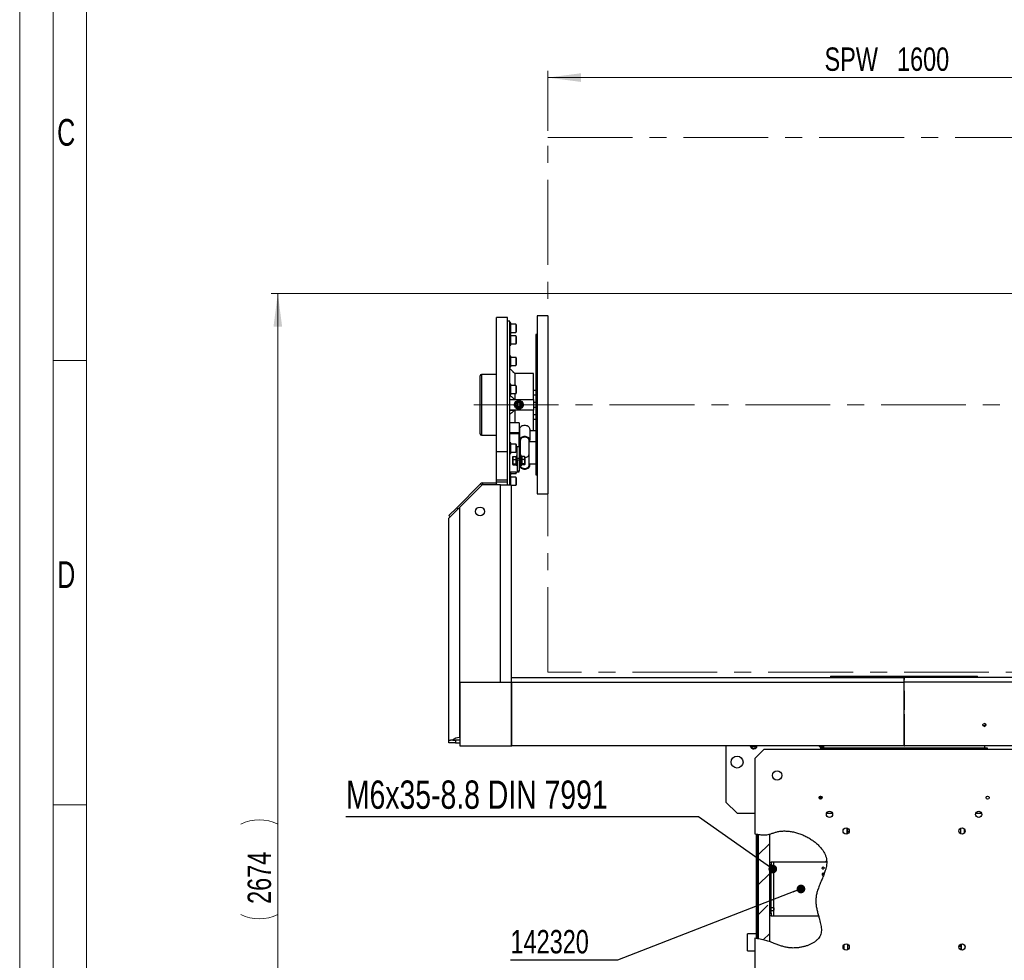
# Model space of a CAD drawing. Header units: millimetres. Extents: x 36 to 588, y 6 to 414.
# Tile 3 of 61: x 36 to 184, y 120 to 261. Entities that reach past the tile are written whole.
import ezdxf

# ---------------------------------------------------------------- set-up
doc = ezdxf.new("R2010")
doc.units = ezdxf.units.MM
doc.linetypes.add('CENTERX2', pattern=[20.32, 12.7, -2.54, 2.54, -2.54])
doc.styles.add('SLDTEXTSTYLE0', font='TXT', dxfattribs={"width": 0.7})
doc.styles.add('SLDTEXTSTYLE1', font='TXT', dxfattribs={"width": 0.75})
doc.dimstyles.new('SLDDIMSTYLE1', dxfattribs={"dimtxt": 3.5, "dimasz": 5, "dimexe": 0, "dimexo": 0.0625, "dimgap": 0.875, "dimtad": 1, "dimlfac": 15, "dimrnd": 1e-09, "dimzin": 12, "dimdsep": 46, "dimtxsty": 'SLDTEXTSTYLE1', "dimsah": 1, "dimcen": 0.09, "dimadec": 0, "dimazin": 0, "dimtfac": 1, "dimtofl": 0, "dimtmove": 0, "dimatfit": 3, "dimfxl": 1, "dimtolj": 1, "dimtzin": 12, "dimarcsym": 0})
doc.dimstyles.new('SLDDIMSTYLE2', dxfattribs={"dimtxt": 1.3, "dimasz": 1.3, "dimexe": 0, "dimexo": 0.0625, "dimgap": 0.325, "dimtad": 0, "dimtih": 1, "dimtoh": 1, "dimdec": 0, "dimrnd": 1e-09, "dimzin": 0, "dimdsep": 46, "dimtxsty": 'Standard', "dimblk1": 'DOT', "dimblk2": 'DOT', "dimsah": 1, "dimcen": 0.09, "dimadec": 0, "dimazin": 0, "dimtfac": 1, "dimtdec": 0, "dimtofl": 0, "dimtmove": 0, "dimatfit": 3, "dimldrblk": 'DOT', "dimfxl": 1, "dimtolj": 1, "dimtzin": 0, "dimarcsym": 0})

# ---------------------------------------------------------------- blocks, each defined once
blk = doc.blocks.new('SW_HATCH_1')
at = {"color": 0, "linetype": 'Continuous', "lineweight": 0}
for p, q in [((0, 0), (1.67, 1.67)), ((0, -4.49), (1.67, -2.82)), ((0, -8.98), (1.45, -7.53)), ((0.74, -12.73), (1.67, -11.8))]:
    blk.add_line(p, q, dxfattribs=at)
blk = doc.blocks.new('*D14')
at = {"color": 7, "linetype": 'Continuous', "lineweight": 0}
for p, q in [((115.52, 244.35), (115.52, 253.32)), ((115.52, 252.32), (222.19, 252.32)), ((222.19, 244.35), (222.19, 253.32))]:
    blk.add_line(p, q, dxfattribs=at)
for points in [[(115.52, 252.32), (120.52, 251.67), (120.52, 252.97)], [(222.19, 252.32), (217.19, 252.97), (217.19, 251.67)]]:
    blk.add_solid(points, dxfattribs=at)
at = {"color": 7, "linetype": 'Continuous', "lineweight": 0, "char_height": 3.5, "attachment_point": 1, "style": 'SLDTEXTSTYLE1'}
for s, insert in [('SPW ', (156.95, 256.83)), ('1600', (167.8, 256.83))]:
    blk.add_mtext(s, dxfattribs=dict(at, insert=insert))
blk = doc.blocks.new('*D16')
at = {"color": 7, "linetype": 'Continuous', "lineweight": 0}
for p, q in [((221.19, 220.02), (74.13, 220.02)), ((75.13, 220.02), (75.13, 41.75)), ((112.86, 41.75), (74.13, 41.75))]:
    blk.add_line(p, q, dxfattribs=at)
for centre, start, end in [((72.35, 135.03), 63.4349, 116.5651), ((72.35, 132.62), 243.4349, 296.5651)]:
    blk.add_arc(centre, 6.21, start, end, dxfattribs=at)
for points in [[(75.13, 220.02), (74.48, 215.02), (75.78, 215.02)], [(75.13, 41.75), (75.78, 46.75), (74.48, 46.75)]]:
    blk.add_solid(points, dxfattribs=at)
at = {"color": 7, "linetype": 'Continuous', "lineweight": 0, "insert": (70.61, 128.65), "char_height": 3.5, "attachment_point": 1, "rotation": 90, "style": 'SLDTEXTSTYLE1'}
blk.add_mtext('2674', dxfattribs=at)
blk = doc.blocks.new('_DOT')
at = {"color": 0, "linetype": 'ByBlock', "lineweight": -2}
blk.add_line((-0.5, 0), (-1, 0), dxfattribs=at)
at = {"color": 0, "linetype": 'ByBlock', "const_width": 0.5}
blk.add_lwpolyline([(-0.25, 0, 1), (0.25, 0, 1)], format="xyb", close=True, dxfattribs=at)

msp = doc.modelspace()

# ---------------------------------------------------------------- linework, layer by layer
at = {"color": 7, "linetype": 'Continuous', "lineweight": 15}
msp.add_line((36.5, 5.5), (36.5, 414.5), dxfattribs=at)
at = {"color": 1, "linetype": 'Continuous', "lineweight": 0}
for p, q in [((41.5, 10.5), (41.5, 409.5)), ((46.5, 15.5), (46.5, 404.5)), ((46.4831139, 210), (41.5, 210)), ((46.4831139, 143.5), (41.5, 143.5))]:
    msp.add_line(p, q, dxfattribs=at)
at = {"color": 7, "linetype": 'CENTERX2', "lineweight": 0}
for p, q in [((115.5187975, 163.351539), (115.5187975, 243.351539)), ((115.5187975, 243.351539), (222.1854642, 243.351539)), ((104.4614471, 203.351539), (225.8587426, 203.351539)), ((222.1854642, 163.351539), (115.5187975, 163.351539))]:
    msp.add_line(p, q, dxfattribs=at)
at = {"color": 7, "linetype": 'Continuous', "lineweight": 30}
for p, q in [((113.9254093, 216.6848723), (113.9254093, 214.8985443)), ((115.5254093, 216.6848723), (115.5254093, 214.8985443)), ((107.8587426, 196.3298736), (107.8587426, 216.4182056)), ((109.5254093, 196.3298736), (109.5254093, 216.4182056)), ((109.8587426, 191.3848723), (109.8587426, 215.851539)), ((110.0254093, 213.9940339), (110.0254093, 215.5940339)), ((110.7454093, 215.3940339), (110.7454093, 214.1940339)), ((110.8254093, 215.3140339), (110.8254093, 214.2740339)), ((110.0254093, 212.2520178), (110.0254093, 213.8520178)), ((113.7254093, 213.851539), (113.7254093, 192.851539)), ((113.9254093, 214.8985443), (113.9254093, 190.0182056)), ((115.5254093, 214.8985443), (115.5254093, 190.0182056)), ((110.7454093, 213.6520178), (110.7454093, 212.4520178)), ((110.8254093, 213.5720178), (110.8254093, 212.5320178)), ((110.0254093, 209.2675063), (110.0254093, 210.6331917)), ((110.0254093, 209.0331917), (110.0254093, 209.2675063)), ((110.7454093, 210.4331917), (110.7454093, 209.2331917)), ((110.8254093, 210.3531917), (110.8254093, 209.3131917)), ((105.6187426, 207.8848723), (105.6187426, 207.8589786)), ((105.6187426, 207.8589786), (105.6187426, 198.8182056)), ((110.6129899, 208.0182056), (110.6129899, 206.2275927)), ((113.392076, 204.1375274), (113.392076, 208.0182056)), ((105.4187426, 207.6601209), (105.4187426, 207.6848723)), ((105.4187426, 199.0182056), (105.4187426, 207.6601209)), ((110.0254093, 204.8275927), (110.0254093, 206.4275927)), ((110.6129899, 205.0275927), (110.6129899, 204.1375274)), ((110.7454093, 206.2275927), (110.7454093, 205.0275927)), ((110.8254093, 206.1475927), (110.8254093, 205.1075928)), ((109.8587426, 204.1375274), (113.392076, 204.1375274)), ((109.8587426, 204.1375274), (110.6129899, 204.1375274)), ((110.8841558, 203.351539), (110.8871192, 203.3566716)), ((111.0351526, 203.613073), (111.0381159, 203.6182056)), ((111.0381159, 203.6182056), (111.0440426, 203.6182056)), ((111.3401094, 203.6182056), (111.346036, 203.6182056)), ((111.346036, 203.6182056), (111.3489994, 203.613073)), ((111.4970328, 203.3566716), (111.4999961, 203.351539)), ((113.392076, 204.1375274), (113.392076, 202.5655506)), ((113.392076, 202.5655506), (109.8587426, 202.5655506)), ((109.8587426, 202.5655506), (110.6129899, 202.5655506)), ((110.6129899, 202.5655506), (110.6129899, 200.6645332)), ((110.8871192, 203.3464063), (110.8841558, 203.351539)), ((111.0381159, 203.0848723), (111.0351526, 203.0900049)), ((111.0440426, 203.0848723), (111.0381159, 203.0848723)), ((111.346036, 203.0848723), (111.3401094, 203.0848723)), ((111.3489994, 203.0900049), (111.346036, 203.0848723)), ((111.4999961, 203.351539), (111.4970328, 203.3464063)), ((113.392076, 199.4624517), (113.392076, 202.5655506)), ((111.2587426, 200.6645332), (109.8587426, 200.6645332)), ((111.2587426, 200.6645332), (111.2587426, 199.2031792)), ((109.8587426, 199.2031792), (111.2587426, 199.2031792)), ((111.2587426, 199.0146174), (109.8587426, 199.0146174)), ((111.2587426, 199.2031792), (111.2587426, 199.0146174)), ((111.2587426, 197.1172142), (111.2587426, 199.0146174)), ((111.292076, 199.6981539), (111.292076, 198.0482381)), ((112.8587426, 199.6981539), (112.8587426, 198.0482381)), ((113.7254093, 199.4624517), (112.8587426, 199.4624517)), ((110.0254093, 196.0698862), (110.0254093, 197.6698862)), ((110.7454093, 197.4698862), (110.7454093, 197.2941503)), ((111.292076, 198.7553449), (111.2587426, 198.7553449)), ((111.292076, 198.0482381), (111.292076, 197.1054291)), ((111.4254093, 195.3174421), (111.4254093, 198.0482381)), ((112.7254093, 194.2770019), (112.7254093, 198.0482381)), ((112.8587426, 197.8125358), (112.8587426, 198.0482381)), ((113.7254093, 197.8125358), (112.8587426, 197.8125358)), ((109.5254093, 196.3298736), (107.8587426, 196.3298736)), ((107.8587426, 192.0848723), (107.8587426, 196.3298736)), ((109.5254093, 192.0848723), (109.5254093, 196.3298736)), ((110.7454093, 197.2941503), (110.7454093, 196.2698862)), ((110.8254093, 197.3898862), (110.8254093, 197.2375818)), ((110.8254093, 197.2375818), (110.8254093, 196.3498862)), ((110.9587426, 197.1172142), (111.2587426, 197.1172142)), ((110.9587426, 197.1054291), (110.9587426, 197.1172142)), ((110.9587426, 195.3612323), (110.9587426, 197.1054291)), ((111.292076, 195.3612323), (111.292076, 197.1054291)), ((110.292076, 195.3848026), (110.292076, 195.5507754)), ((110.292076, 194.8374446), (110.292076, 195.3848026)), ((110.292076, 194.4367508), (110.292076, 194.8374446)), ((110.3426886, 195.6161433), (110.7747967, 195.6161433)), ((110.3426886, 195.1534619), (110.7747967, 195.1534619)), ((110.3426886, 194.5214273), (110.7747967, 194.5214273)), ((110.8254093, 195.6507754), (110.8254093, 194.5127042)), ((110.8254093, 194.5127042), (110.8254093, 194.3174421)), ((110.9587426, 195.0783896), (110.9587426, 195.3612323)), ((110.9587426, 195.3612323), (111.292076, 195.3612323)), ((111.292076, 195.0783896), (110.9587426, 195.0783896)), ((110.9587426, 195.0783896), (110.9587426, 193.4756143)), ((111.292076, 195.3612323), (111.292076, 195.0783896)), ((111.292076, 193.4756143), (111.292076, 195.0783896)), ((111.4254093, 194.2770019), (111.4254093, 194.6507754)), ((111.492076, 194.3174421), (111.492076, 195.6507754)), ((111.6254093, 194.3174421), (111.6254093, 195.6507754)), ((111.6254093, 195.5952553), (111.652076, 195.5781421)), ((112.0414633, 195.6161433), (111.652076, 195.6161433)), ((111.652076, 195.6161433), (111.652076, 195.3848026)), ((111.652076, 195.3848026), (111.652076, 195.1534619)), ((112.0414633, 195.1534619), (111.652076, 195.1534619)), ((111.652076, 195.1534619), (111.652076, 194.8374446)), ((111.652076, 194.8374446), (111.652076, 194.5214273)), ((112.0414633, 194.5214273), (111.652076, 194.5214273)), ((111.652076, 194.5214273), (111.652076, 194.4367508)), ((112.092076, 195.5507754), (112.092076, 195.3848026)), ((112.092076, 195.3848026), (112.092076, 194.8374446)), ((112.092076, 194.8374446), (112.092076, 194.4367508)), ((112.8587426, 194.5127042), (113.7254093, 194.5127042)), ((112.8587426, 194.2770019), (112.8587426, 194.5127042)), ((109.8587426, 193.3106227), (111.2587426, 193.3106227)), ((110.0254093, 192.8510602), (110.0254093, 193.3106227)), ((110.292076, 194.4174421), (110.292076, 194.4367508)), ((110.3426886, 194.3520742), (110.7747967, 194.3520742)), ((110.7454093, 193.3106227), (110.7454093, 193.0510602)), ((110.8254093, 193.3106227), (110.8254093, 193.1310602)), ((110.9587426, 193.4756143), (111.292076, 193.4756143)), ((111.2587426, 193.3106227), (111.2587426, 193.4756143)), ((111.652076, 194.4367508), (111.652076, 194.3520742)), ((112.0414633, 194.3520742), (111.652076, 194.3520742)), ((112.092076, 194.4367508), (112.092076, 194.4174421)), ((105.8358662, 191.3848723), (105.8358662, 191.651539)), ((105.8358662, 191.651539), (107.8587426, 191.651539)), ((109.5254093, 192.0848723), (107.8587426, 192.0848723)), ((107.8587426, 191.7848723), (107.8587426, 192.0848723)), ((109.5254093, 191.7848723), (107.8587426, 191.7848723)), ((107.8587426, 191.5182056), (107.8587426, 191.7848723)), ((109.5254093, 191.7848723), (109.5254093, 192.0848723)), ((109.5254093, 191.3848723), (109.5254093, 191.7848723)), ((110.0254093, 191.3848723), (110.0254093, 192.709044)), ((110.7454093, 192.509044), (110.7454093, 191.909044)), ((110.7454093, 191.909044), (110.7454093, 191.309044)), ((110.8254093, 192.429044), (110.8254093, 191.909044)), ((110.8254093, 191.909044), (110.8254093, 191.389044)), ((101.9070327, 187.9436193), (105.4587426, 191.4953292)), ((102.3254093, 187.9848723), (105.6473044, 191.3067674)), ((105.6473044, 191.3067674), (105.4587426, 191.4953292)), ((108.4587426, 191.3848723), (105.8358662, 191.3848723)), ((107.8587426, 191.5182056), (107.8587426, 191.3848723)), ((108.4587426, 191.3848723), (110.0587426, 191.3848723)), ((108.4587426, 161.7704164), (108.4587426, 191.3848723)), ((109.5254093, 191.3848723), (109.5170432, 191.3848723)), ((110.0587426, 191.3848723), (110.0587426, 161.7704179)), ((100.7254093, 186.3848723), (102.3254093, 187.9848723)), ((100.7285214, 186.765108), (101.9070327, 187.9436193)), ((101.9070327, 187.9436193), (102.0955945, 187.7550575)), ((102.3254093, 187.9848723), (102.3254093, 153.551539)), ((100.7254093, 153.151539), (100.7254093, 186.3848723)), ((100.9170832, 186.5765462), (100.7285214, 186.765108)), ((110.1254093, 162.551539), (168.8587426, 162.551539)), ((157.8587426, 162.751539), (176.6369172, 162.751539)), ((227.592076, 162.551539), (168.8587426, 162.551539)), ((176.6369172, 162.751539), (179.8587426, 162.751539)), ((102.3696369, 161.7704107), (102.3696458, 152.303744)), ((102.3696369, 161.7704107), (102.3712518, 161.7704107)), ((110.0927654, 161.770418), (102.3712518, 161.7704107)), ((102.3712518, 161.7704107), (102.3712607, 152.3037441)), ((110.0927654, 161.770418), (110.0927743, 152.3037513)), ((110.1162529, 161.770418), (110.0927654, 161.770418)), ((110.104522, 161.8182056), (168.8364594, 161.8182056)), ((110.1045221, 161.790418), (110.104522, 161.8182056)), ((110.1362087, 161.790418), (110.1045221, 161.790418)), ((110.1045221, 161.790418), (110.1310921, 161.790418)), ((110.1162529, 161.770418), (110.1362087, 161.770418)), ((110.1162618, 152.3037513), (110.1162529, 161.770418)), ((110.1362087, 161.790418), (110.1310921, 161.790418)), ((110.1362087, 161.770418), (110.1362087, 161.790418)), ((168.8364594, 161.8182056), (168.8047591, 152.3038067)), ((227.6129632, 161.8182056), (168.8810259, 161.8182056)), ((168.9127261, 152.3038067), (168.8810259, 161.8182056)), ((168.8587426, 160.5315951), (168.8492579, 157.6848723)), ((168.8682274, 157.6848723), (168.8587426, 160.5315951)), ((168.8587426, 157.6848723), (168.845848, 157.6848723)), ((168.8495466, 157.771539), (168.8679386, 157.771539)), ((168.8495466, 157.771539), (168.8679386, 157.771539)), ((168.8527452, 158.731539), (168.8647401, 158.731539)), ((168.8587426, 155.351539), (168.8587426, 157.6848723)), ((168.8716373, 157.6848723), (168.8587426, 157.6848723)), ((168.8414836, 155.351539), (168.8313292, 152.3038067)), ((168.8587426, 155.351539), (168.8381117, 155.351539)), ((168.8401509, 154.951539), (168.8773343, 154.951539)), ((168.8411505, 155.251539), (168.8763348, 155.251539)), ((168.8793736, 155.351539), (168.8587426, 155.351539)), ((168.8861561, 152.3038067), (168.8760016, 155.351539)), ((180.6660249, 155.351539), (181.0583061, 155.351539)), ((102.3254093, 153.551539), (102.3696446, 153.551539)), ((168.8368191, 153.951539), (168.8806662, 153.951539)), ((100.7254093, 152.751539), (100.7254093, 153.151539)), ((100.7254093, 153.151539), (100.9608342, 153.151539)), ((101.7254093, 152.751539), (100.7254093, 152.751539)), ((101.2671088, 153.151539), (100.9608342, 153.151539)), ((101.3254093, 153.151539), (101.2671088, 153.151539)), ((101.3254093, 153.151539), (101.7254093, 153.151539)), ((101.7254093, 153.151539), (101.7254093, 152.751539)), ((102.369645, 153.151539), (101.7254093, 153.151539)), ((101.7254093, 152.751539), (102.3696453, 152.751539)), ((102.3696458, 152.303744), (110.0911594, 152.3037513)), ((102.3696458, 152.303744), (102.3712607, 152.3037441)), ((102.3712607, 152.3037441), (110.0927743, 152.3037513)), ((110.0927743, 152.3037513), (110.0911594, 152.3037513)), ((110.0927743, 152.3037513), (110.1162618, 152.3037513)), ((168.8047591, 152.3038067), (110.1162618, 152.3037513)), ((110.1162618, 152.3037513), (110.1428318, 152.3037513)), ((168.8313292, 152.3038067), (110.1428318, 152.3037513)), ((142.192076, 152.3037816), (142.192076, 143.8848723)), ((145.8397652, 152.2619621), (145.8316095, 152.303785)), ((146.1347351, 152.1736013), (146.1039034, 152.3037853)), ((146.4297049, 152.0852406), (146.1347351, 152.1736013)), ((146.6537124, 152.2965115), (146.4297049, 152.0852406)), ((146.6519897, 152.3037858), (146.6537124, 152.2965115)), ((156.1537096, 152.2371212), (156.792076, 152.2371212)), ((156.792076, 152.1704545), (156.2203763, 152.1704545)), ((156.792076, 151.9871212), (156.3537096, 151.9871212)), ((178.3991485, 151.951539), (156.3587426, 151.951539)), ((168.8313292, 152.3038067), (168.8047591, 152.3038067)), ((168.8861561, 152.3038067), (168.9127261, 152.3038067)), ((227.5746535, 152.3037513), (168.8861561, 152.3038067)), ((227.6012235, 152.3037513), (168.9127261, 152.3038067)), ((181.3587426, 151.951539), (178.3991485, 151.951539)), ((147.8587426, 151.751539), (146.5254093, 150.4182056)), ((146.5254093, 150.4182056), (146.5254093, 139.126294)), ((189.8587426, 151.751539), (147.8587426, 151.751539)), ((156.1701922, 144.5182056), (156.1361311, 144.5088556)), ((142.192076, 143.8848723), (143.8587426, 142.2182056)), ((156.4654093, 144.351539), (156.3204984, 144.351539)), ((143.8587426, 142.2182056), (146.5254093, 142.2182056)), ((157.2561861, 142.2182056), (158.0985407, 142.2182056)), ((158.1503327, 142.1282056), (158.0985407, 142.1282056)), ((158.1503327, 142.1282056), (158.1503327, 142.139735)), ((158.1524019, 142.1282056), (158.1503327, 142.1282056)), ((179.5895194, 142.2182056), (180.4612992, 142.2182056)), ((160.3350781, 139.1073226), (160.3350781, 139.9957553)), ((146.7587426, 123.4664655), (146.7587426, 139.0898591)), ((146.892076, 139.0690392), (146.892076, 123.4412206)), ((147.0254093, 139.0480126), (147.0254093, 123.4180375)), ((148.692076, 139.0858907), (148.692076, 123.0065517)), ((159.7533672, 139.3924402), (159.7533672, 139.7106378)), ((160.3664716, 139.1186834), (160.3664716, 139.9843945)), ((177.3510136, 139.1186834), (177.3510136, 139.9843945)), ((177.9013309, 139.2750237), (177.9013309, 139.8280542)), ((148.692076, 134.8848723), (148.9587426, 134.8848723)), ((148.9587426, 134.4848723), (148.692076, 134.4848723)), ((148.9587426, 134.8848723), (148.9587426, 134.4848723)), ((149.3587426, 134.8848723), (148.9587426, 134.8848723)), ((148.9587426, 127.2848723), (148.9587426, 134.4848723)), ((157.2725865, 134.8848723), (149.3587426, 134.8848723)), ((149.3587426, 134.0848723), (149.3587426, 134.8848723)), ((157.2904498, 134.9182056), (156.4821594, 134.9182056)), ((157.2807708, 134.8754219), (157.2725865, 134.8848723)), ((149.3587426, 128.0848723), (149.3587426, 133.6848723)), ((149.366822, 133.6848723), (149.366822, 134.0848723)), ((149.3957426, 133.7257723), (149.3957426, 134.0439723)), ((148.692076, 127.2848723), (148.9587426, 127.2848723)), ((148.9587426, 126.8848723), (148.692076, 126.8848723)), ((148.9587426, 127.2848723), (148.9587426, 126.8848723)), ((148.9587426, 126.8848723), (149.3587426, 126.8848723)), ((149.3587426, 126.8848723), (149.3587426, 127.6848723)), ((149.3587426, 126.8848723), (156.0527195, 126.8848723)), ((149.366822, 127.6848723), (149.366822, 128.0848723)), ((149.3957426, 127.7257723), (149.3957426, 128.0439723)), ((145.4254093, 121.6182056), (145.4254093, 124.151539)), ((146.5254093, 123.5106441), (146.5254093, 111.351539)), ((159.8161543, 122.4947209), (159.8161543, 121.9416904)), ((160.3664716, 122.6510612), (160.3664716, 121.7853501)), ((177.3510136, 122.6510612), (177.3510136, 121.7853501)), ((177.3824072, 122.662422), (177.3824072, 121.7739893)), ((177.964118, 122.3773044), (177.964118, 122.0591068))]:
    msp.add_line(p, q, dxfattribs=at)
at = {"color": 7, "linetype": 'Continuous', "lineweight": 30, "flags": 128}
for points in [[(112.8587426, 199.6981539), (112.846842, 199.7943377), (112.8115019, 199.887599), (112.7537959, 199.9751041), (112.6754774, 200.0541942), (112.5789263, 200.1224662), (112.467076, 200.1778457), (112.3433251, 200.21865), (112.2114337, 200.2436393), (112.0754093, 200.2520542), (111.9393849, 200.2436393), (111.8074935, 200.21865), (111.6837426, 200.1778457), (111.5718923, 200.1224662), (111.4753412, 200.0541942), (111.3970227, 199.9751041), (111.3393167, 199.887599), (111.3039766, 199.7943377), (111.292076, 199.6981539)], [(112.8587426, 198.0482381), (112.846842, 198.1444219), (112.8115019, 198.2376832), (112.7537959, 198.3251883), (112.6754774, 198.4042784), (112.5789263, 198.4725504), (112.467076, 198.5279298), (112.3433251, 198.5687341), (112.2114337, 198.5937234), (112.0754093, 198.6021384), (111.9393849, 198.5937234), (111.8074935, 198.5687341), (111.6837426, 198.5279298), (111.5718923, 198.4725504), (111.4753412, 198.4042784), (111.3970227, 198.3251883), (111.3393167, 198.2376832), (111.3039766, 198.1444219), (111.292076, 198.0482381)], [(112.7254093, 198.0482381), (112.7129197, 198.1379054), (112.675931, 198.2241268), (112.6158645, 198.303589), (112.5350287, 198.3732381), (112.43653, 198.4303977), (112.3241535, 198.4728711), (112.202218, 198.4990261), (112.0754093, 198.5078575), (111.9486006, 198.4990261), (111.8266651, 198.4728711), (111.7142886, 198.4303977), (111.6157899, 198.3732381), (111.5349541, 198.303589), (111.4748876, 198.2241268), (111.4378989, 198.1379054), (111.4254093, 198.0482381)], [(112.092076, 195.4674495), (112.202218, 195.4761298), (112.3241535, 195.5022848), (112.43653, 195.5447582), (112.5350287, 195.6019178), (112.6158645, 195.6715669), (112.675931, 195.751029), (112.7129197, 195.8372505), (112.7254093, 195.9269178)], [(111.292076, 194.2770019), (111.3039766, 194.1808182), (111.3393167, 194.0875569), (111.3970227, 194.0000518), (111.4753412, 193.9209617), (111.5718923, 193.8526897), (111.6837426, 193.7973102), (111.8074935, 193.7565059), (111.9393849, 193.7315166), (112.0754093, 193.7231016), (112.2114337, 193.7315166), (112.3433251, 193.7565059), (112.467076, 193.7973102), (112.5789263, 193.8526897), (112.6754774, 193.9209617), (112.7537959, 194.0000518), (112.8115019, 194.0875569), (112.846842, 194.1808182), (112.8587426, 194.2770019)], [(111.4254093, 194.2770019), (111.4378989, 194.1873346), (111.4748876, 194.1011132), (111.5349541, 194.0216511), (111.6157899, 193.9520019), (111.7142886, 193.8948424), (111.8266651, 193.852369), (111.9486006, 193.826214), (112.0754093, 193.8173825), (112.202218, 193.826214), (112.3241535, 193.852369), (112.43653, 193.8948424), (112.5350287, 193.9520019), (112.6158645, 194.0216511), (112.675931, 194.1011132), (112.7129197, 194.1873346), (112.7254093, 194.2770019)], [(156.370699, 144.351539), (156.3387384, 144.3278818), (156.3359655, 144.3260196)], [(156.4821594, 134.9182056), (156.3920511, 134.9079578), (156.3214319, 134.8848723)], [(156.6939025, 133.8668268), (156.6469612, 133.8970866), (156.6136216, 133.9457858), (156.5989593, 134.0055102), (156.6052067, 134.0671673), (156.6314125, 134.1213705), (156.6735871, 134.1598678), (156.72531, 134.1767983), (156.7787067, 134.1695845), (156.825648, 134.1393246), (156.8589876, 134.0906255), (156.8736499, 134.0309011), (156.8674025, 133.9692439), (156.8411967, 133.9150407), (156.7990221, 133.8765435), (156.7472992, 133.859613), (156.6939025, 133.8668268)], [(157.2652934, 135.1052757), (157.165674, 135.0199912), (157.052795, 134.9182056)], [(156.8894564, 133.139096), (156.8863218, 133.1486529), (156.8550333, 133.2027234), (156.8082069, 133.2388522), (156.7529713, 133.251539), (156.6977357, 133.2388522), (156.6509092, 133.2027234), (156.6196207, 133.1486529), (156.6086337, 133.0848723), (156.6196207, 133.0210917), (156.6509092, 132.9670212), (156.6977357, 132.9308924), (156.7529713, 132.9182056), (156.7529713, 132.9182056)], [(156.7529713, 132.9182056), (156.8082069, 132.9308924), (156.8090845, 132.9313161)]]:
    msp.add_lwpolyline(points, dxfattribs=at)
at = {"color": 7, "linetype": 'Continuous', "lineweight": 30}
for centre, radius in [((111.192076, 203.351539), 0.6666667), ((111.192076, 203.351539), 0.5333333), ((111.192076, 203.351539), 0.4666667), ((105.392076, 187.3848723), 0.6666667), ((180.8758005, 155.4372253), 0.2265161), ((143.8587426, 149.8848723), 0.9), ((149.8587426, 147.8848723), 0.7), ((156.3587426, 144.551539), 0.2266667), ((181.3587426, 144.551539), 0.2266667), ((157.692076, 142.051539), 0.4666667), ((180.0254093, 142.051539), 0.4666667), ((160.192076, 139.551539), 0.4666667), ((177.5254093, 139.551539), 0.4666667), ((160.192076, 122.2182056), 0.4666667), ((177.5254093, 122.2182056), 0.4666667)]:
    msp.add_circle(centre, radius, dxfattribs=at)
for centre, radius, start, end in [((110.7454093, 215.3140339), 0.08, 0, 90), ((110.7454093, 214.2740339), 0.08, 270, 0), ((110.7454093, 213.5720178), 0.08, 360, 90), ((110.7454093, 212.5320178), 0.08, 270, 360), ((110.7454093, 210.3531917), 0.08, 0, 90), ((110.7454093, 209.3131917), 0.08, 270, 0), ((105.6187426, 207.6848723), 0.2, 90, 180), ((110.7454093, 206.1475927), 0.08, 360, 90), ((110.7454093, 205.1075927), 0.08, 270, 360), ((110.8587426, 203.351539), 0.3666667, 144.452748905, 215.547251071), ((111.192076, 203.351539), 0.305, 120.964238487, 179.035761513), ((111.192076, 203.351539), 0.2666667, 150, 210), ((111.192076, 203.351539), 0.2666667, 90, 150), ((111.192076, 203.351539), 0.305, 60.964238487, 119.035761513), ((111.192076, 203.351539), 0.2666667, 30, 90), ((111.192076, 203.351539), 0.305, 0.964238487, 59.035761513), ((111.192076, 203.351539), 0.2666667, 330, 30), ((111.5254093, 203.351539), 0.3666667, 324.45277056, 35.547229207), ((111.192076, 203.351539), 0.305, 180.964238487, 239.035761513), ((111.192076, 203.351539), 0.2666667, 210, 270), ((111.192076, 203.351539), 0.305, 240.964238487, 299.035761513), ((111.192076, 203.351539), 0.2666667, 270, 330), ((111.192076, 203.351539), 0.305, 300.964238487, 359.035761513), ((105.6187426, 199.0182056), 0.2, 180, 270), ((110.7454093, 197.3898862), 0.08, 360, 90), ((110.7454093, 196.3498862), 0.08, 270, 360), ((111.8143084, 195.9416979), 0.3891799, 182.176478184, 228.376613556), ((110.7454093, 193.1310602), 0.08, 270, 0), ((105.8358662, 191.1182056), 0.5333333, 90, 135), ((110.7454093, 192.429044), 0.08, 0, 90), ((105.8358662, 191.1182056), 0.2666667, 90, 135), ((110.7454093, 191.389044), 0.08, 270, 360), ((180.8485992, 155.4373557), 0.2264475, 359.940659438, 86.565388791), ((180.8486392, 155.436849), 0.2264075, 273.425075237, 0.068876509), ((102.3254093, 151.951539), 1.6, 90, 131.409622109), ((146.3587426, 152.3848723), 0.5333333, 193.3239564, 351.255018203), ((146.3587426, 152.3848723), 0.4666667, 190.006410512, 349.993697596), ((156.8134564, 144.7835194), 0.4750712, 180.750913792, 206.950729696), ((156.7550525, 144.7508257), 0.4082013, 206.575544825, 237.200080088), ((156.7586805, 144.7768435), 0.2712205, 188.67554129, 230.113826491), ((160.3291351, 139.5648723), 0.08, 297.82074193, 324.314665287), ((156.9173236, 133.0846945), 0.1773328, 123.42605478, 233.918213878), ((177.3883502, 122.2048723), 0.08, 117.82074193, 144.314665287)]:
    msp.add_arc(centre, radius, start, end, dxfattribs=at)
for points, degree in [([(115.5254093, 216.6848723), (113.9254093, 216.6848723)], 1), ([(109.5254093, 216.4182056), (107.8587426, 216.4182056)], 1), ([(109.8587426, 215.851539), (109.5254093, 215.851539)], 1), ([(110.0254093, 215.5940339), (109.8587426, 215.5940339)], 1), ([(110.7454093, 215.3940339), (110.0254093, 215.3940339)], 1), ([(109.8587426, 213.9940339), (110.0254093, 213.9940339)], 1), ([(110.0254093, 213.8520178), (109.8587426, 213.8520178)], 1), ([(110.0254093, 214.1940339), (110.7454093, 214.1940339)], 1), ([(113.9254093, 213.851539), (113.7254093, 213.851539)], 1), ([(109.8587426, 212.2520178), (110.0254093, 212.2520178)], 1), ([(110.7454093, 213.6520178), (110.0254093, 213.6520178)], 1), ([(110.0254093, 212.4520178), (110.7454093, 212.4520178)], 1), ([(110.0254093, 210.6331917), (109.8587426, 210.6331917)], 1), ([(110.7454093, 210.4331917), (110.0254093, 210.4331917)], 1), ([(107.8587426, 207.8848723), (105.6187426, 207.8848723)], 1), ([(109.8587426, 209.0331917), (110.0254093, 209.0331917)], 1), ([(110.6129899, 208.0182056), (109.8587426, 208.7724529)], 1), ([(110.0254093, 209.2331917), (110.7454093, 209.2331917)], 1), ([(113.392076, 208.0182056), (110.6129899, 208.0182056)], 1), ([(110.0254093, 206.4275927), (109.8587426, 206.4275927)], 1), ([(109.8587426, 204.8275927), (110.0254093, 204.8275927)], 1), ([(110.7454093, 206.2275927), (110.0254093, 206.2275927)], 1), ([(110.0254093, 205.0275927), (110.7454093, 205.0275927)], 1), ([(113.7254093, 205.5035256), (113.392076, 205.5035256)], 1), ([(113.392076, 204.836859), (113.7254093, 204.836859)], 1), ([(109.8587426, 204.7696621), (110.6129899, 204.1375274)], 1), ([(113.7254093, 203.6848723), (113.392076, 203.6848723)], 1), ([(110.6129899, 202.5655506), (109.8587426, 201.9334158)], 1), ([(113.392076, 203.0182056), (113.7254093, 203.0182056)], 1), ([(113.7254093, 201.866219), (113.392076, 201.866219)], 1), ([(113.392076, 201.1995523), (113.7254093, 201.1995523)], 1), ([(105.6187426, 198.8182056), (107.8587426, 198.8182056)], 1), ([(110.0254093, 197.6698862), (109.8587426, 197.6698862)], 1), ([(110.7454093, 197.4698862), (110.0254093, 197.4698862)], 1), ([(109.8587426, 196.0698862), (110.0254093, 196.0698862)], 1), ([(110.0254093, 196.2698862), (110.7454093, 196.2698862)], 1), ([(110.3039869, 195.5714058), (110.292076, 195.5507754)], 1), ([(110.8254093, 195.5507754), (110.8135858, 195.5712543)], 1), ([(110.9587426, 195.6507754), (110.8254093, 195.6507754)], 1), ([(111.492076, 195.3174421), (111.292076, 195.3174421)], 1), ([(111.292076, 194.6507754), (111.492076, 194.6507754)], 1), ([(111.6254093, 195.6507754), (111.492076, 195.6507754)], 1), ([(111.652076, 195.5507754), (111.6254093, 195.5507754)], 1), ([(112.092076, 195.5507754), (112.0802525, 195.5712543)], 1), ([(110.0254093, 193.0510602), (110.7454093, 193.0510602)], 1), ([(110.292076, 194.4174421), (110.3039869, 194.3968116)], 1), ([(110.8135858, 194.3969631), (110.8254093, 194.4174421)], 1), ([(110.8254093, 194.3174421), (110.9587426, 194.3174421)], 1), ([(111.492076, 194.3174421), (111.6254093, 194.3174421)], 1), ([(111.6254093, 194.4174421), (111.652076, 194.4174421)], 1), ([(112.0802525, 194.3969631), (112.092076, 194.4174421)], 1), ([(109.8587426, 192.8510602), (110.0254093, 192.8510602)], 1), ([(110.0254093, 192.709044), (109.8587426, 192.709044)], 1), ([(110.7454093, 192.509044), (110.0254093, 192.509044)], 1), ([(113.7254093, 192.851539), (113.9254093, 192.851539)], 1), ([(110.0587426, 191.309044), (110.7454093, 191.309044)], 1), ([(113.9254093, 190.0182056), (115.5254093, 190.0182056)], 1), ([(110.104522, 161.8182056), (110.104702, 161.8662217), (110.1050619, 161.9622538), (110.107978, 162.1004104), (110.112405, 162.2291455), (110.116661, 162.3008822), (110.118789, 162.3367506)], 3), ([(110.118789, 162.3367506), (110.1188529, 162.3687872), (110.1189806, 162.4328603), (110.1205759, 162.4995083), (110.1227969, 162.5434105), (110.1245385, 162.5488295), (110.1254093, 162.551539)], 3), ([(157.8587426, 162.751539), (157.8587426, 162.551539)], 1), ([(168.8521223, 162.3367506), (168.849878, 162.3008822), (168.8453893, 162.2291455), (168.8406133, 162.1004104), (168.8373482, 161.9622538), (168.8367556, 161.8662217), (168.8364594, 161.8182056)], 3), ([(168.8521223, 162.3367506), (168.8587426, 162.2370847)], 1), ([(168.8653629, 162.3367506), (168.8652991, 162.3687872), (168.8651713, 162.4328603), (168.8635761, 162.4995083), (168.861355, 162.5434105), (168.8596134, 162.5488295), (168.8587426, 162.551539)], 3), ([(168.8653629, 162.3367506), (168.8587426, 162.2370847)], 1), ([(179.8587426, 162.551539), (179.8587426, 162.751539)], 1), ([(168.8364594, 161.8182056), (168.8587426, 161.8182056)], 1), ([(168.8810259, 161.8182056), (168.8587426, 161.8182056)], 1), ([(156.1537096, 152.3037947), (156.1537096, 152.2371212)], 1), ([(156.1537096, 152.2371212), (156.2203763, 152.1704545)], 1), ([(156.3537096, 152.1704545), (156.3537096, 151.9871212)], 1), ([(156.3537096, 151.9871212), (156.3632439, 151.951539)], 1), ([(156.3587426, 151.951539), (156.3587426, 151.751539)], 1), ([(156.792076, 152.3037953), (156.792076, 151.951539)], 1), ([(180.9254093, 151.951539), (180.9254093, 152.3037953)], 1), ([(181.3587426, 151.751539), (181.3587426, 151.951539)], 1), ([(156.1345403, 144.5182056), (156.2203573, 144.5182056)], 1), ([(156.1573508, 144.6475059), (156.1915676, 144.5682056)], 1), ([(156.4834676, 144.351539), (156.3899796, 144.5682056)], 1), ([(158.0985407, 142.2808078), (158.0985407, 142.1282056)], 1), ([(160.3664716, 139.5182056), (160.6575506, 139.5182056)], 1), ([(149.366822, 134.0848723), (148.9587426, 134.0848723)], 1), ([(148.9587426, 133.6848723), (149.366822, 133.6848723)], 1), ([(149.3957426, 134.0439723), (149.366822, 134.0848723)], 1), ([(149.366822, 133.6848723), (149.3957426, 133.7257723)], 1), ([(149.366822, 128.0848723), (148.9587426, 128.0848723)], 1), ([(148.9587426, 127.6848723), (149.366822, 127.6848723)], 1), ([(149.3957426, 128.0439723), (149.366822, 128.0848723)], 1), ([(149.366822, 127.6848723), (149.3957426, 127.7257723)], 1), ([(146.7587426, 124.151539), (145.4254093, 124.151539)], 1), ([(145.4254093, 121.6182056), (146.5254093, 121.6182056)], 1), ([(177.3510136, 122.251539), (177.0599346, 122.251539)], 1)]:
    msp.add_open_spline(points, degree=degree, dxfattribs=at)
for points, knots in [([(110.8871192, 203.3566716), (110.9084195, 203.3935649), (110.9454327, 203.4576736), (110.9979684, 203.5486681), (111.0241733, 203.5940564), (111.0351526, 203.613073)], [0, 0, 0, 0, 0.4406026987, 0.7656265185, 1, 1, 1, 1]), ([(111.0440426, 203.6182056), (111.0553465, 203.6182056), (111.1003017, 203.6182056), (111.1852066, 203.6182056), (111.276005, 203.6182056), (111.3242086, 203.6182056), (111.3401094, 203.6182056)], [0, 0, 0, 0, 0.1215853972, 0.4835405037, 0.8296368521, 1, 1, 1, 1]), ([(111.3489994, 203.613073), (111.3702997, 203.5761797), (111.4073129, 203.512071), (111.4598486, 203.4210765), (111.4860536, 203.3756882), (111.4970328, 203.3566716)], [0, 0, 0, 0, 0.4406026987, 0.7656265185, 1, 1, 1, 1]), ([(111.0351526, 203.0900049), (111.0138522, 203.1268982), (110.976839, 203.1910069), (110.9243033, 203.2820014), (110.8980984, 203.3273898), (110.8871192, 203.3464063)], [0, 0, 0, 0, 0.4406026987, 0.7656265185, 1, 1, 1, 1]), ([(111.3401094, 203.0848723), (111.3242086, 203.0848723), (111.276005, 203.0848723), (111.1852066, 203.0848723), (111.1003017, 203.0848723), (111.0553465, 203.0848723), (111.0440426, 203.0848723)], [0, 0, 0, 0, 0.1703631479, 0.5164594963, 0.8784146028, 1, 1, 1, 1]), ([(111.4970328, 203.3464063), (111.4757324, 203.3095131), (111.4387193, 203.2454044), (111.3861835, 203.1544098), (111.3599786, 203.1090215), (111.3489994, 203.0900049)], [0, 0, 0, 0, 0.44060269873, 0.76562651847, 1, 1, 1, 1]), ([(110.3426886, 195.6161433), (110.3223147, 195.5586743), (110.2952728, 195.482397), (110.2927083, 195.4041072), (110.292076, 195.3848026)], [0, 0, 0, 0, 0.7534205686, 1, 1, 1, 1]), ([(110.292076, 195.3848026), (110.2981643, 195.324464), (110.3060683, 195.2461319), (110.335848, 195.1707725), (110.3426886, 195.1534619)], [0, 0, 0, 0, 0.7702917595, 1, 1, 1, 1]), ([(110.3426886, 195.1534619), (110.3285425, 195.1021393), (110.2999908, 194.9985531), (110.2947302, 194.8914717), (110.292076, 194.8374446)], [0, 0, 0, 0, 0.4954579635, 1, 1, 1, 1]), ([(110.292076, 194.8374446), (110.2921364, 194.8299542), (110.292594, 194.7732286), (110.303648, 194.666275), (110.3295958, 194.5700039), (110.3426886, 194.5214273)], [0, 0, 0, 0, 0.0700880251, 0.5307833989, 1, 1, 1, 1]), ([(110.3426886, 194.5214273), (110.3285425, 194.5076755), (110.2999908, 194.4799196), (110.2947302, 194.4512273), (110.292076, 194.4367508)], [0, 0, 0, 0, 0.4954579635, 1, 1, 1, 1]), ([(110.3050701, 195.5707804), (110.3057799, 195.5728157), (110.3111594, 195.5882424), (110.3280374, 195.6031781), (110.3426886, 195.6161433)], [0, 0, 0, 0, 0.1319314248, 1, 1, 1, 1]), ([(110.8254093, 195.3848026), (110.8247769, 195.4041072), (110.8222124, 195.482397), (110.7951706, 195.5586743), (110.7747967, 195.6161433)], [0, 0, 0, 0, 0.2465794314, 1, 1, 1, 1]), ([(110.7747967, 195.6161433), (110.7905614, 195.6024565), (110.8077673, 195.5875185), (110.8123785, 195.572074), (110.8127648, 195.5707803)], [0, 0, 0, 0, 0.916236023, 1, 1, 1, 1]), ([(110.7747967, 195.1534619), (110.7816373, 195.1707725), (110.811417, 195.2461319), (110.8193209, 195.324464), (110.8254093, 195.3848026)], [0, 0, 0, 0, 0.2297082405, 1, 1, 1, 1]), ([(110.8254093, 194.8374446), (110.8253489, 194.844935), (110.8248912, 194.9016606), (110.8138373, 195.0086142), (110.7878895, 195.1048852), (110.7747967, 195.1534619)], [0, 0, 0, 0, 0.0700880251, 0.5307833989, 1, 1, 1, 1]), ([(110.7747967, 194.5214273), (110.7889428, 194.5727499), (110.8174944, 194.6763361), (110.8227551, 194.7834175), (110.8254093, 194.8374446)], [0, 0, 0, 0, 0.4954579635, 1, 1, 1, 1]), ([(110.8254093, 194.4367508), (110.8253489, 194.4387578), (110.8248912, 194.4539574), (110.8138373, 194.4826155), (110.7878895, 194.5084113), (110.7747967, 194.5214273)], [0, 0, 0, 0, 0.0700880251, 0.5307833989, 1, 1, 1, 1]), ([(112.092076, 195.3848026), (112.0914844, 195.4034773), (112.0890044, 195.4817612), (112.0620146, 195.5580518), (112.0414633, 195.6161433)], [0, 0, 0, 0, 0.2385511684, 1, 1, 1, 1]), ([(112.0414633, 195.6161433), (112.057228, 195.6024565), (112.0744339, 195.5875185), (112.0790452, 195.572074), (112.0794314, 195.5707803)], [0, 0, 0, 0, 0.916236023, 1, 1, 1, 1]), ([(112.0414633, 195.1534619), (112.0480097, 195.1700011), (112.0778303, 195.2453427), (112.0858313, 195.32367), (112.092076, 195.3848026)], [0, 0, 0, 0, 0.2195232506, 1, 1, 1, 1]), ([(112.092076, 194.8374446), (112.0920155, 194.844935), (112.0915579, 194.9016606), (112.080504, 195.0086142), (112.0545561, 195.1048852), (112.0414633, 195.1534619)], [0, 0, 0, 0, 0.0700880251, 0.5307833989, 1, 1, 1, 1]), ([(112.0414633, 194.5214273), (112.0556095, 194.5727499), (112.0841611, 194.6763361), (112.0894217, 194.7834175), (112.092076, 194.8374446)], [0, 0, 0, 0, 0.4954579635, 1, 1, 1, 1]), ([(112.092076, 194.4367508), (112.0920155, 194.4387578), (112.0915579, 194.4539574), (112.080504, 194.4826155), (112.0545561, 194.5084113), (112.0414633, 194.5214273)], [0, 0, 0, 0, 0.0700880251, 0.5307833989, 1, 1, 1, 1]), ([(110.292076, 194.4367508), (110.2921364, 194.4347437), (110.292594, 194.4195441), (110.303648, 194.390886), (110.3295958, 194.3650902), (110.3426886, 194.3520742)], [0, 0, 0, 0, 0.0700880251, 0.5307833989, 1, 1, 1, 1]), ([(110.7747967, 194.3520742), (110.7905614, 194.3657609), (110.8077673, 194.380699), (110.8123785, 194.3961435), (110.8127648, 194.3974371)], [0, 0, 0, 0, 0.91623602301, 1, 1, 1, 1]), ([(112.0414633, 194.3520742), (112.0556095, 194.365826), (112.0841611, 194.3935819), (112.0894217, 194.4222742), (112.092076, 194.4367508)], [0, 0, 0, 0, 0.4954579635, 1, 1, 1, 1]), ([(168.8587426, 162.551539), (168.8578718, 162.5488295), (168.8561302, 162.5434105), (168.8539092, 162.4995083), (168.852314, 162.4328604), (168.8521862, 162.3687875), (168.8521223, 162.3367511)], [0, 0, 0, 0, 0.2500002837, 0.5000005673, 0.750000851, 1, 1, 1, 1]), ([(168.8810259, 161.8182056), (168.8807296, 161.8662217), (168.8801371, 161.9622538), (168.8768719, 162.1004104), (168.872096, 162.2291453), (168.8676073, 162.3008819), (168.865363, 162.3367501)], [0, 0, 0, 0, 0.2500002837, 0.5000005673, 0.750000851, 1, 1, 1, 1]), ([(156.1915676, 144.5682056), (156.1942221, 144.5630683), (156.2320285, 144.4899025), (156.2778729, 144.4182036), (156.3204984, 144.351539)], [0, 0, 0, 0, 0.0702147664, 1, 1, 1, 1]), ([(156.3899796, 144.5682056), (156.3873267, 144.5733433), (156.3538507, 144.6381741), (156.3132527, 144.7017052), (156.275872, 144.7602016)], [0, 0, 0, 0, 0.079246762, 1, 1, 1, 1]), ([(146.5254093, 139.126294), (146.6956658, 139.0981719), (147.0342792, 139.0422413), (147.5417187, 138.9855734), (148.0444516, 138.9743138), (148.5382219, 139.0371428), (149.015209, 139.1744531), (149.4901046, 139.3337932), (150.0042009, 139.4817397), (150.5714902, 139.5627631), (151.1841939, 139.5724779), (151.8123948, 139.5131488), (152.4471319, 139.3899212), (153.0795523, 139.2077828), (153.7006688, 138.9716575), (154.3014591, 138.6864373), (154.8728753, 138.3569927), (155.4058705, 137.9881666), (155.8914207, 137.5847367), (156.3205018, 137.1514029), (156.6679487, 136.7129994), (156.9345978, 136.2786536), (157.1251998, 135.8558267), (157.2488515, 135.4228391), (157.2969445, 134.9820776), (157.2753212, 134.5383357), (157.1969764, 134.0922208), (157.055494, 133.5796912), (156.8441388, 133.0017145), (156.5733766, 132.3576532), (156.2918345, 131.7021427), (156.0275477, 131.0334154), (155.8208018, 130.3868059), (155.6877186, 129.7645018), (155.6324318, 129.1685904), (155.6672893, 128.564419), (155.7713167, 127.9596899), (155.9186526, 127.3578356), (156.0725164, 126.8117883), (156.2104889, 126.322486), (156.3224921, 125.8924897), (156.4126571, 125.4739431), (156.4709228, 125.0687985), (156.486923, 124.6787085), (156.4494957, 124.3053091), (156.3465527, 123.9509567), (156.1671009, 123.6238676), (155.9205332, 123.3265219), (155.6163231, 123.0580567), (155.2627178, 122.8188858), (154.8678566, 122.6096846), (154.4398269, 122.4314704), (153.986792, 122.2853978), (153.5169569, 122.1726938), (152.9863921, 122.0860963), (152.4049687, 122.0419101), (151.7868301, 122.0594767), (151.198192, 122.1492126), (150.6410546, 122.2945229), (150.106349, 122.4764912), (149.5160237, 122.7028699), (148.8575312, 122.9596797), (148.1039501, 123.1925583), (147.321698, 123.3647959), (146.7919812, 123.4618188), (146.5254093, 123.5106441)], [0, 0, 0, 0, 0.0147798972, 0.0293948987, 0.043705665, 0.0577517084, 0.0718346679, 0.0861405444, 0.100682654, 0.1175851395, 0.1350492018, 0.153059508, 0.1715363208, 0.1903555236, 0.2093640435, 0.2283918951, 0.2472622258, 0.2658006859, 0.2838454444, 0.3012593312, 0.3179458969, 0.3316448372, 0.3448152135, 0.3575545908, 0.3700519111, 0.3826141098, 0.3954826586, 0.4087731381, 0.428108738, 0.4481485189, 0.4686168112, 0.4892172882, 0.5097224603, 0.526686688, 0.5436366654, 0.5608168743, 0.5783569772, 0.5961311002, 0.6138700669, 0.6269500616, 0.6396775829, 0.651925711, 0.6636059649, 0.6746976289, 0.6852875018, 0.6956154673, 0.7060807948, 0.717007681, 0.7285433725, 0.7407203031, 0.7534913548, 0.7667571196, 0.7803849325, 0.794221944, 0.8081045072, 0.8263937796, 0.8440846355, 0.8609546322, 0.8772785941, 0.8933408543, 0.9093111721, 0.9314350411, 0.953870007, 0.9767857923, 1, 1, 1, 1])]:
    msp.add_open_spline(points, degree=3, knots=knots, dxfattribs=at)

# ---------------------------------------------------------------- block references
at = {"color": 7, "linetype": 'Continuous', "lineweight": 0}
msp.add_blockref('SW_HATCH_1', (147.0254093, 135.9923073), dxfattribs=at)

# ---------------------------------------------------------------- texts
at = {"color": 1, "linetype": 'Continuous', "lineweight": 0, "char_height": 4, "attachment_point": 1, "style": 'SLDTEXTSTYLE0'}
for s, insert in [('C', (42.1031414, 246.1217618)), ('D', (42.1149994, 179.9272684))]:
    msp.add_mtext(s, dxfattribs=dict(at, insert=insert))
at = {"color": 7, "linetype": 'Continuous', "lineweight": 0, "attachment_point": 1, "style": 'SLDTEXTSTYLE1'}
for s, insert, char_height in [('M6x35-8.8 DIN 7991', (85.3220476, 147.1188927), 4.233333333), ('142320', (109.9615539, 124.7461373), 3.5)]:
    msp.add_mtext(s, dxfattribs=dict(at, insert=insert, char_height=char_height))

# ---------------------------------------------------------------- dimensions: what is measured, and where the dimension line sits
at = {"color": 7, "linetype": 'Continuous', "lineweight": 0}
dim = msp.add_linear_dim(base=(222.1854642, 252.3216545), p1=(115.5187975, 243.351539), p2=(222.1854642, 243.351539), text='SPW <>', dimstyle='SLDDIMSTYLE1', dxfattribs=at)
dim.commit()
dim.dimension.update_dxf_attribs({"geometry": '*D14', "text_midpoint": (167.5471372, 252.3216545), "dimtype": 160})
dim = msp.add_linear_dim(base=(75.1254093, 41.751539), p1=(222.192076, 220.0182056), p2=(113.8587426, 41.751539), angle=90, text='(<>)', dimstyle='SLDDIMSTYLE1', dxfattribs=at)
dim.commit()
dim.dimension.update_dxf_attribs({"geometry": '*D16', "text_midpoint": (75.1254093, 133.8262873), "dimtype": 160})

# ---------------------------------------------------------------- leaders
for points in [[(149.2096819, 133.8729024), (138.0845347, 141.6615662), (85.3213792, 141.6615662)], [(153.422203, 130.8848723), (125.9766844, 120.2333436), (109.9605462, 120.2333436)]]:
    msp.add_leader(points, dimstyle='SLDDIMSTYLE2', dxfattribs=at)

doc.saveas('drawing.dxf')
